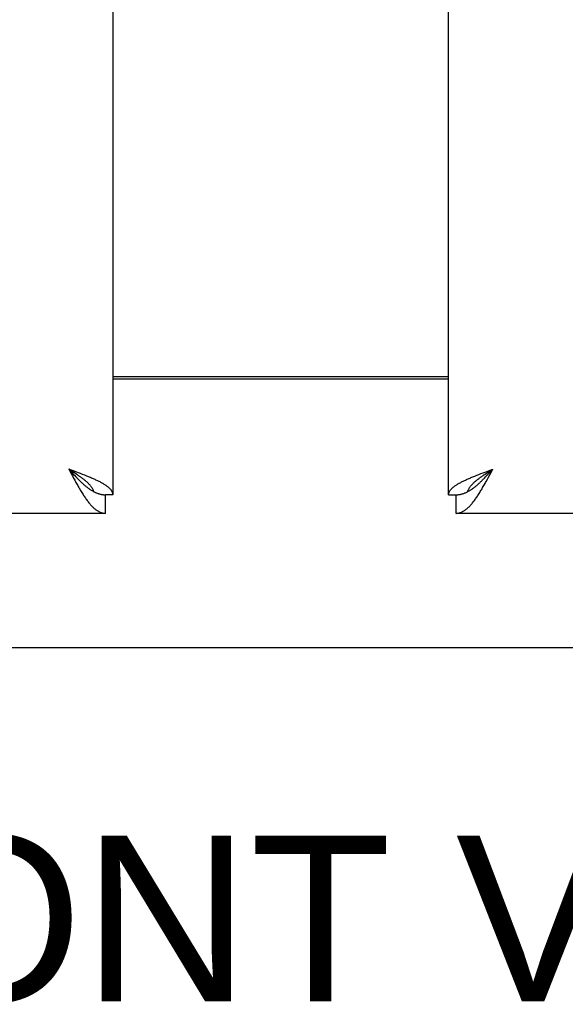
# Model space of a CAD drawing. Header units: inches. Extents: x 0 to 210, y 0 to 136.
# Tile 12 of 93: x 66.04 to 69.09, y 34.58 to 40.08. Entities that reach past the tile are written whole.
import ezdxf

# ---------------------------------------------------------------- set-up
doc = ezdxf.new("R2010")
doc.units = ezdxf.units.IN
doc.header["$LTSCALE"] = 11.549409
doc.header["$MEASUREMENT"] = 0
doc.layers.get('0').update_dxf_attribs({"linetype": 'CONTINUOUS'})
doc.layers.add('DIMENSIONS', color=7, linetype='CONTINUOUS')
doc.styles.get("Standard").update_dxf_attribs({"font": 'arial.ttf'})
doc.dimstyles.new('DIMSTYLE_1', dxfattribs={"dimtxt": 0.926423, "dimasz": 1.235231, "dimexe": 0.09, "dimexo": 0.07, "dimgap": 0.0375, "dimtad": 0, "dimtih": 1, "dimtoh": 1, "dimzin": 4, "dimdsep": 46, "dimtxsty": 'Standard', "dimblk": '_FILLED', "dimblk1": '_FILLED', "dimblk2": '_FILLED', "dimcen": 0.09, "dimazin": 1, "dimtfac": 1, "dimtofl": 0, "dimtmove": 0, "dimatfit": 3, "dimldrblk": '_FILLED', "dimfxl": 0, "dimtolj": 1, "dimtzin": 4, "dimarcsym": 0})

# ---------------------------------------------------------------- blocks, each defined once
blk = doc.blocks.new('_FILLED')
at = {"color": 0, "linetype": 'ByBlock'}
blk.add_solid([(0, 0), (-1, 0.2), (-1, -0.2)], dxfattribs=at)
blk = doc.blocks.new('*D13')
at = {"layer": 'DIMENSIONS', "color": 2, "linetype": 'Continuous'}
for p, q in [((62.9358, 76.1569), (60.565, 76.1569)), ((66.5608, 76.1569), (69.0313, 76.1569))]:
    blk.add_line(p, q, dxfattribs=at)
at = {"layer": 'DIMENSIONS', "color": 2, "linetype": 'Continuous', "xscale": 1.2352309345, "yscale": 1.2352309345, "zscale": 1.2352309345}
blk.add_blockref('_FILLED', (62.9358, 76.1569), dxfattribs=at)
at = {"layer": 'DIMENSIONS', "color": 2, "linetype": 'Continuous', "xscale": 1.2352309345, "yscale": 1.2352309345, "zscale": 1.2352309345, "rotation": 180}
blk.add_blockref('_FILLED', (66.5608, 76.1569), dxfattribs=at)
at = {"layer": 'DIMENSIONS', "color": 2, "linetype": 'Continuous', "insert": (60.1018, 76.6201), "char_height": 0.92642, "width": 2.517529, "attachment_point": 3, "line_spacing_factor": 0.9}
blk.add_mtext('3.63', dxfattribs=at)

msp = doc.modelspace()

# ---------------------------------------------------------------- linework, layer by layer
at = {"color": 3, "linetype": 'Continuous'}
for p, q in [((66.5608, 95.7209), (66.5608, 37.4289)), ((68.4358, 37.4289), (68.4358, 95.7209)), ((66.5608, 38.0899), (68.4358, 38.0899)), ((66.3505, 37.558), (66.3143, 37.5714)), ((66.3143, 37.5714), (66.3242, 37.5527)), ((66.3242, 37.5527), (66.3341, 37.5341)), ((66.3683, 37.5514), (66.3505, 37.558)), ((66.38, 37.5469), (66.3683, 37.5514)), ((66.3916, 37.5425), (66.38, 37.5469)), ((68.605, 37.5425), (68.6166, 37.5469)), ((68.6166, 37.5469), (68.6283, 37.5514)), ((68.6283, 37.5514), (68.6402, 37.5558)), ((68.6402, 37.5558), (68.6581, 37.5625)), ((68.6581, 37.5625), (68.6823, 37.5714)), ((68.6658, 37.5403), (68.6823, 37.5714)), ((66.3341, 37.5341), (66.3407, 37.5218)), ((66.3407, 37.5218), (66.3473, 37.5096)), ((66.3473, 37.5096), (66.3539, 37.4976)), ((66.403, 37.538), (66.3916, 37.5425)), ((68.5824, 37.5336), (68.5936, 37.538)), ((68.5936, 37.538), (68.605, 37.5425)), ((68.6526, 37.5157), (68.6592, 37.5279)), ((68.6592, 37.5279), (68.6658, 37.5403)), ((66.5188, 37.3249), (37.9153, 37.3249)), ((97.0813, 37.3249), (68.4778, 37.3249))]:
    msp.add_line(p, q, dxfattribs=at)
at = {"color": 7, "linetype": 'Continuous'}
for p, q in [((68.4358, 38.0749), (66.5608, 38.0749)), ((66.335, 37.5582), (66.3143, 37.5714)), ((66.3143, 37.5714), (66.3308, 37.5534)), ((66.3308, 37.5534), (66.3407, 37.5427)), ((66.3431, 37.5529), (66.335, 37.5582)), ((66.3512, 37.5477), (66.3431, 37.5529)), ((68.6375, 37.5424), (68.6454, 37.5477)), ((68.6454, 37.5477), (68.6535, 37.5529)), ((68.6535, 37.5529), (68.6617, 37.5582)), ((68.6559, 37.5427), (68.6658, 37.5534)), ((68.6617, 37.5582), (68.674, 37.5661)), ((68.6658, 37.5534), (68.6823, 37.5714)), ((68.674, 37.5661), (68.6823, 37.5714)), ((66.3407, 37.5427), (66.3473, 37.5357)), ((66.3473, 37.5357), (66.3539, 37.5288)), ((66.3539, 37.5288), (66.3605, 37.5219)), ((68.6427, 37.5287), (68.6493, 37.5357)), ((68.6493, 37.5357), (68.6559, 37.5427)), ((66.4542, 37.4461), (66.4568, 37.4448)), ((68.5398, 37.4448), (68.5424, 37.4461)), ((66.5608, 37.4289), (66.5188, 37.4289)), ((66.5188, 37.3249), (66.5188, 37.4289)), ((68.4358, 37.4289), (68.4778, 37.4289)), ((68.4778, 37.3249), (68.4778, 37.4289)), ((37.5503, 36.5749), (97.4463, 36.5749))]:
    msp.add_line(p, q, dxfattribs=at)
for points in [[(66.4542, 37.4461), (66.4539, 37.4474), (66.453, 37.45), (66.4519, 37.4527), (66.4508, 37.4553), (66.4496, 37.4579), (66.4482, 37.4606), (66.4467, 37.4632), (66.4451, 37.4659), (66.4435, 37.4685), (66.4416, 37.4711), (66.4397, 37.4738), (66.4377, 37.4764), (66.4356, 37.479), (66.4334, 37.4817), (66.431, 37.4843), (66.4286, 37.487), (66.4261, 37.4896), (66.4235, 37.4922), (66.4208, 37.4949), (66.418, 37.4975), (66.4151, 37.5002), (66.4121, 37.5028), (66.409, 37.5054), (66.4059, 37.5081), (66.4027, 37.5107), (66.3994, 37.5134), (66.396, 37.516), (66.3926, 37.5186), (66.3891, 37.5213), (66.3856, 37.5239), (66.3819, 37.5265), (66.3783, 37.5292), (66.3745, 37.5318), (66.3707, 37.5345), (66.3669, 37.5371), (66.363, 37.5397), (66.3591, 37.5424), (66.3512, 37.5477)], [(66.3605, 37.5219), (66.3638, 37.5186), (66.3671, 37.5152), (66.3704, 37.5119), (66.3737, 37.5087), (66.377, 37.5054), (66.3803, 37.5023), (66.3836, 37.4991), (66.3869, 37.496), (66.3902, 37.493), (66.3935, 37.49), (66.3968, 37.4871), (66.4001, 37.4842), (66.4034, 37.4814), (66.4067, 37.4786), (66.41, 37.4759), (66.4133, 37.4732), (66.4166, 37.4706), (66.4199, 37.4681), (66.4232, 37.4657), (66.4265, 37.4633), (66.4297, 37.461), (66.433, 37.4587), (66.4363, 37.4565), (66.4396, 37.4544), (66.4429, 37.4524), (66.4462, 37.4505), (66.4495, 37.4486), (66.4528, 37.4468), (66.4542, 37.4461)], [(68.5424, 37.4461), (68.5427, 37.4474), (68.5436, 37.45), (68.5447, 37.4527), (68.5458, 37.4553), (68.547, 37.4579), (68.5484, 37.4606), (68.5499, 37.4632), (68.5515, 37.4659), (68.5532, 37.4685), (68.555, 37.4711), (68.5569, 37.4738), (68.5589, 37.4764), (68.561, 37.479), (68.5632, 37.4817), (68.5656, 37.4843), (68.568, 37.487), (68.5705, 37.4896), (68.5731, 37.4922), (68.5759, 37.4949), (68.5787, 37.4975), (68.5815, 37.5002), (68.5845, 37.5028), (68.5876, 37.5054), (68.5907, 37.5081), (68.5939, 37.5107), (68.5972, 37.5134), (68.6006, 37.516), (68.604, 37.5186), (68.6075, 37.5213), (68.6111, 37.5239), (68.6147, 37.5265), (68.6184, 37.5292), (68.6221, 37.5318), (68.6259, 37.5345), (68.6297, 37.5371), (68.6336, 37.5397), (68.6375, 37.5424)], [(68.5424, 37.4461), (68.5438, 37.4468), (68.5471, 37.4486), (68.5504, 37.4505), (68.5537, 37.4524), (68.557, 37.4544), (68.5603, 37.4565), (68.5636, 37.4587), (68.5669, 37.461), (68.5702, 37.4633), (68.5735, 37.4657), (68.5768, 37.4681), (68.5801, 37.4706), (68.5834, 37.4732), (68.5867, 37.4759), (68.59, 37.4786), (68.5932, 37.4814), (68.5965, 37.4842), (68.5998, 37.4871), (68.6031, 37.49), (68.6064, 37.493), (68.6097, 37.496), (68.613, 37.4991), (68.6163, 37.5022), (68.6196, 37.5054), (68.6229, 37.5086), (68.6262, 37.5119), (68.6295, 37.5152), (68.6328, 37.5185), (68.6361, 37.5219), (68.6427, 37.5287)], [(66.4568, 37.4448), (66.4594, 37.4435), (66.4627, 37.4419), (66.466, 37.4405), (66.4693, 37.4391), (66.4726, 37.4378), (66.4759, 37.4366), (66.4792, 37.4354), (66.4825, 37.4344), (66.4858, 37.4335), (66.4891, 37.4326), (66.4924, 37.4318), (66.4957, 37.4311), (66.499, 37.4305), (66.5023, 37.43), (66.5056, 37.4296), (66.5089, 37.4293), (66.5122, 37.4291), (66.5155, 37.429), (66.5188, 37.4289)], [(68.4778, 37.4289), (68.4811, 37.429), (68.4844, 37.4291), (68.4877, 37.4293), (68.491, 37.4296), (68.4943, 37.43), (68.4976, 37.4305), (68.5009, 37.4311), (68.5042, 37.4318), (68.5075, 37.4326), (68.5108, 37.4335), (68.5141, 37.4344), (68.5174, 37.4354), (68.5207, 37.4366), (68.524, 37.4378), (68.5273, 37.4391), (68.5306, 37.4405), (68.5339, 37.4419), (68.5372, 37.4435), (68.5398, 37.4448)]]:
    msp.add_lwpolyline(points, dxfattribs=at)
at = {"color": 3, "linetype": 'Continuous'}
for points in [[(66.3539, 37.4976), (66.3572, 37.4917), (66.3605, 37.4858), (66.3638, 37.48), (66.3671, 37.4742), (66.3704, 37.4685), (66.3737, 37.4629), (66.377, 37.4573), (66.3803, 37.4518), (66.3836, 37.4464), (66.3869, 37.441), (66.3902, 37.4358), (66.3935, 37.4306)], [(66.4611, 37.5135), (66.4562, 37.5157), (66.4513, 37.518), (66.4462, 37.5202), (66.441, 37.5224), (66.4358, 37.5246), (66.4305, 37.5269), (66.4251, 37.5291), (66.4197, 37.5313), (66.4142, 37.5336), (66.403, 37.538)], [(66.5608, 37.4289), (66.5607, 37.4311), (66.5605, 37.4334), (66.5601, 37.4356), (66.5596, 37.4378), (66.559, 37.44), (66.5581, 37.4423), (66.5572, 37.4445), (66.5561, 37.4467), (66.5548, 37.4489), (66.5534, 37.4512), (66.5519, 37.4534), (66.5502, 37.4556), (66.5484, 37.4579), (66.5464, 37.4601), (66.5443, 37.4623), (66.542, 37.4645), (66.5397, 37.4668), (66.5371, 37.469), (66.5345, 37.4712), (66.5317, 37.4734), (66.5288, 37.4757), (66.5257, 37.4779), (66.5226, 37.4801), (66.5193, 37.4823), (66.5158, 37.4846), (66.5123, 37.4868), (66.5086, 37.489), (66.5049, 37.4913), (66.501, 37.4935), (66.4969, 37.4957), (66.4928, 37.4979), (66.4886, 37.5002), (66.4843, 37.5024), (66.4798, 37.5046), (66.4753, 37.5068), (66.4707, 37.5091), (66.466, 37.5113), (66.4611, 37.5135)], [(68.4358, 37.4289), (68.4359, 37.4311), (68.4361, 37.4334), (68.4365, 37.4356), (68.437, 37.4378), (68.4377, 37.44), (68.4385, 37.4423), (68.4394, 37.4445), (68.4405, 37.4467), (68.4418, 37.4489), (68.4432, 37.4512), (68.4447, 37.4534), (68.4464, 37.4556), (68.4482, 37.4579), (68.4502, 37.4601), (68.4523, 37.4623), (68.4546, 37.4645), (68.457, 37.4668), (68.4595, 37.469), (68.4621, 37.4712), (68.4649, 37.4734), (68.4678, 37.4757), (68.4709, 37.4779), (68.474, 37.4801), (68.4773, 37.4823), (68.4808, 37.4846), (68.4843, 37.4868), (68.488, 37.489), (68.4918, 37.4913), (68.4957, 37.4935), (68.4997, 37.4957), (68.5038, 37.4979), (68.508, 37.5002), (68.5123, 37.5024), (68.5168, 37.5046), (68.5213, 37.5068), (68.5259, 37.5091), (68.5306, 37.5113), (68.5355, 37.5135)], [(68.5355, 37.5135), (68.5404, 37.5157), (68.5454, 37.518), (68.5504, 37.5202), (68.5556, 37.5224), (68.5608, 37.5246), (68.5661, 37.5269), (68.5715, 37.5291), (68.5769, 37.5313), (68.5824, 37.5336)], [(68.5998, 37.4255), (68.6031, 37.4306), (68.6064, 37.4358), (68.6097, 37.441), (68.613, 37.4464), (68.6163, 37.4518), (68.6196, 37.4573), (68.6229, 37.4628), (68.6262, 37.4685), (68.6295, 37.4742), (68.6328, 37.48), (68.6361, 37.4858), (68.6394, 37.4917), (68.6427, 37.4976), (68.646, 37.5036), (68.6526, 37.5157)], [(66.3935, 37.4306), (66.3968, 37.4255), (66.4001, 37.4205), (66.4034, 37.4156), (66.4067, 37.4108), (66.41, 37.4062), (66.4133, 37.4016), (66.4166, 37.3971), (66.4199, 37.3927), (66.4232, 37.3885), (66.4265, 37.3844), (66.4297, 37.3804), (66.433, 37.3765), (66.4363, 37.3727), (66.4396, 37.3691), (66.4429, 37.3656), (66.4462, 37.3622), (66.4495, 37.359), (66.4528, 37.3559), (66.4561, 37.3529), (66.4594, 37.3501), (66.4627, 37.3474), (66.466, 37.3449), (66.4693, 37.3425), (66.4726, 37.3403), (66.4759, 37.3382), (66.4792, 37.3362), (66.4825, 37.3344), (66.4858, 37.3328), (66.4891, 37.3313), (66.4924, 37.33), (66.4957, 37.3288), (66.499, 37.3277), (66.5023, 37.3269), (66.5056, 37.3262), (66.5089, 37.3256), (66.5122, 37.3252), (66.5155, 37.325), (66.5188, 37.3249)], [(68.4778, 37.3249), (68.4811, 37.325), (68.4844, 37.3252), (68.4877, 37.3256), (68.491, 37.3262), (68.4943, 37.3269), (68.4976, 37.3277), (68.5009, 37.3288), (68.5042, 37.33), (68.5075, 37.3313), (68.5108, 37.3328), (68.5141, 37.3344), (68.5174, 37.3362), (68.5207, 37.3382), (68.524, 37.3402), (68.5273, 37.3425), (68.5306, 37.3449), (68.5339, 37.3474), (68.5372, 37.3501), (68.5405, 37.3529), (68.5438, 37.3559), (68.5471, 37.359), (68.5504, 37.3622), (68.5537, 37.3656), (68.557, 37.3691), (68.5603, 37.3727), (68.5636, 37.3765), (68.5669, 37.3804), (68.5702, 37.3844), (68.5735, 37.3885), (68.5768, 37.3927), (68.5801, 37.3971), (68.5834, 37.4016), (68.5867, 37.4062), (68.59, 37.4108), (68.5932, 37.4156), (68.5965, 37.4205), (68.5998, 37.4255)]]:
    msp.add_lwpolyline(points, dxfattribs=at)

# ---------------------------------------------------------------- texts
at = {"layer": 'DIMENSIONS', "color": 2, "linetype": 'Continuous', "insert": (67.7218, 35.5229), "char_height": 0.92642, "width": 8.107064, "attachment_point": 2, "line_spacing_factor": 0.9}
msp.add_mtext('FRONT VIEW', dxfattribs=at)

# ---------------------------------------------------------------- dimensions: what is measured, and where the dimension line sits
at = {"layer": 'DIMENSIONS', "color": 2, "linetype": 'Continuous'}
dim = msp.add_linear_dim(base=(66.5608043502, 76.1568822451), p1=(62.9358043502, 94.6999062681), p2=(66.5608043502, 37.4289062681), dimstyle='DIMSTYLE_1', dxfattribs=at)
dim.commit()
dim.dimension.update_dxf_attribs({"geometry": '*D13', "text_midpoint": (58.8418029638, 76.1517175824), "dimtype": 160})

doc.saveas('drawing.dxf')
